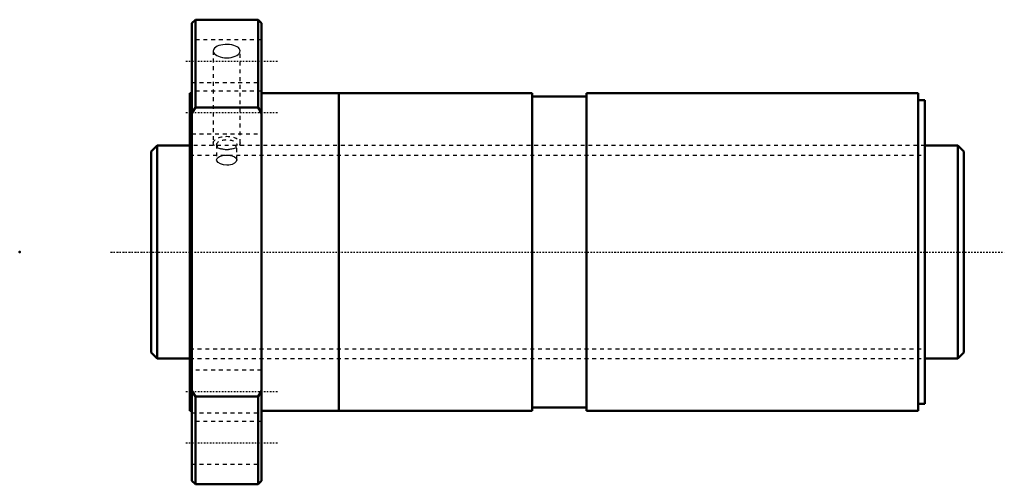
# Model space of a CAD drawing. Header units: millimetres. Extents: x -44 to 211, y -60 to 60.
import ezdxf

# ---------------------------------------------------------------- set-up
doc = ezdxf.new("R2010")
doc.units = ezdxf.units.MM
doc.linetypes.add('Center', pattern=[1.5, 0.45, -0.5, 0.05, -0.5])
doc.linetypes.add('Dashed', pattern=[2, 1, -1])
for name, color, linetype, lineweight in [('2d ConnectionPoints', 7, 'Continuous', 50), ('AM_0', 7, 'Continuous', 50), ('AM_5', 3, 'Continuous', 25), ('AM_7', 7, 'Center', 25), ('AM_9', 6, 'Dashed', 25)]:
    doc.layers.add(name, color=color, linetype=linetype, lineweight=lineweight)

# ---------------------------------------------------------------- blocks, each defined once
blk = doc.blocks.new('1_SDAN5520VAX_4_nut_0_in_SDAN5520VAX_4G0_210LC0_0G000__0')
at = {"layer": 'AM_0'}
for p, q in [((1.4, 60), (0.5, 59.1)), ((0.5, 59.1), (0.5, -59.1)), ((17.6, 60), (1.4, 60)), ((1.4, 60), (1.4, 37.3)), ((18.5, 59.1), (17.6, 60)), ((17.6, 60), (17.6, 37.3)), ((18.5, 59.1), (18.5, -59.1)), ((0.5, 41), (0, 41)), ((0, 41), (0, -41)), ((38.5, 41), (18.5, 41)), ((38.5, 41), (38.5, -41)), ((88.5, 41), (38.53, 41)), ((38.53, 41), (38.53, -41)), ((88.5, 41), (88.5, -41)), ((188.2, 41), (102.5, 41)), ((102.5, 41), (102.5, -41)), ((188.2, 41), (188.2, -41)), ((38.53, 40), (38.5, 40)), ((102.5, 40.18), (88.5, 40.18)), ((190, 39.2), (188.2, 39.2)), ((190, 39.2), (190, -39.2)), ((1.4, 37.3), (0.5, 35.83)), ((17.6, 37.3), (1.4, 37.3)), ((18.5, 35.83), (17.6, 37.3)), ((0.5, -35.83), (1.4, -37.3)), ((1.4, -37.3), (17.6, -37.3)), ((1.4, -37.3), (1.4, -60)), ((17.6, -37.3), (18.5, -35.83)), ((17.6, -37.3), (17.6, -60)), ((38.5, -40), (38.53, -40)), ((88.5, -40.18), (102.5, -40.18)), ((188.2, -39.2), (190, -39.2)), ((0, -41), (0.5, -41)), ((18.5, -41), (38.5, -41)), ((38.53, -41), (88.5, -41)), ((102.5, -41), (188.2, -41)), ((0.5, -59.1), (1.4, -60)), ((1.4, -60), (17.6, -60)), ((17.6, -60), (18.5, -59.1))]:
    blk.add_line(p, q, dxfattribs=at)
at = {"layer": 'AM_7'}
for p, q in [((-1.08, 49.26), (22.68, 49.26)), ((-1.08, 36.06), (22.68, 36.06)), ((-1.08, -36.06), (22.68, -36.06)), ((-1.08, -49.26), (22.68, -49.26))]:
    blk.add_line(p, q, dxfattribs=at)
at = {"layer": 'AM_9'}
for p, q in [((18.5, 54.76), (0.5, 54.76)), ((6.04, 51.96), (6.04, 28.15)), ((12.96, 28.15), (12.96, 51.96)), ((0.5, 43.76), (18.5, 43.76)), ((18.5, 41.56), (0.5, 41.56)), ((0.5, 30.56), (18.5, 30.56)), ((190, 27.5), (0, 27.5)), ((6.9, 27.72), (6.9, 23.81)), ((12.1, 23.82), (12.1, 27.72)), ((0, -27.5), (190, -27.5)), ((18.5, -30.56), (0.5, -30.56)), ((0.5, -41.56), (18.5, -41.56)), ((18.5, -43.76), (0.5, -43.76)), ((0.5, -54.76), (18.5, -54.76))]:
    blk.add_line(p, q, dxfattribs=at)
for points in [[(12.96, 51.96), (12.91, 52.25), (12.76, 52.52), (12.53, 52.78), (12.2, 53.01), (11.8, 53.2), (11.34, 53.37), (10.82, 53.49), (10.26, 53.57), (9.68, 53.6), (9.1, 53.59), (8.53, 53.54), (7.99, 53.45), (7.49, 53.31), (7.05, 53.14), (6.67, 52.93), (6.38, 52.69), (6.17, 52.43), (6.06, 52.15), (6.04, 51.96)], [(6.04, 51.96), (6.05, 51.85), (6.13, 51.56), (6.31, 51.28), (6.58, 51.01), (6.94, 50.76), (7.36, 50.55), (7.85, 50.38), (8.38, 50.25), (8.95, 50.17), (9.53, 50.15), (10.11, 50.18), (10.67, 50.26), (11.2, 50.39), (11.68, 50.57), (12.1, 50.78), (12.45, 51.03), (12.71, 51.3), (12.88, 51.59), (12.96, 51.96)], [(6.9, 23.82), (6.92, 23.96), (7.16, 24.36), (7.66, 24.68), (8.38, 24.9), (9.22, 25), (10.08, 24.98), (10.89, 24.84), (11.54, 24.58), (11.96, 24.23), (12.1, 23.82)], [(9.5, 22.41), (8.64, 22.49), (7.88, 22.73), (7.3, 23.09), (6.96, 23.52), (6.9, 23.82)], [(12.1, 23.82), (12.1, 23.81), (11.95, 23.37), (11.53, 22.96), (10.88, 22.64), (10.07, 22.45), (9.5, 22.41)]]:
    blk.add_lwpolyline(points, dxfattribs=at)
for centre, major_axis in [((9.5, 28.15), (-3.46, 0)), ((9.5, 27.72), (-2.6, 0))]:
    blk.add_ellipse(centre, major_axis=major_axis, ratio=0.5, dxfattribs=at)
blk = doc.blocks.new('2_0SDAN5520VAX_40Shaft_0_in_SDAN5520VAX_4G0_210LC0_0G000__0')
at = {"layer": 'AM_0'}
for p, q in [((-8.5, 27.5), (-10, 26)), ((-10, 26), (-10, -26)), ((0, 27.5), (-8.5, 27.5)), ((-8.5, 27.5), (-8.5, -27.5)), ((198.5, 27.5), (190, 27.5)), ((200, 26), (198.5, 27.5)), ((198.5, 27.5), (198.5, -27.5)), ((200, 26), (200, -26)), ((-10, -26), (-8.5, -27.5)), ((-8.5, -27.5), (0, -27.5)), ((190, -27.5), (198.5, -27.5)), ((198.5, -27.5), (200, -26))]:
    blk.add_line(p, q, dxfattribs=at)
at = {"layer": 'AM_5', "linetype": 'Dashed'}
for p, q in [((0, 25.0465), (190, 25.0465)), ((0, -25.0465), (190, -25.0465))]:
    blk.add_line(p, q, dxfattribs=at)
at = {"layer": 'AM_7'}
blk.add_line((-20.5, 0), (210.5, 0), dxfattribs=at)
at = {"layer": 'AM_9'}
for p, q in [((190, 27.5), (0, 27.5)), ((0, -27.5), (190, -27.5))]:
    blk.add_line(p, q, dxfattribs=at)

msp = doc.modelspace()

# ---------------------------------------------------------------- linework, layer by layer
at = {"layer": '2d ConnectionPoints'}
for p in [(-44, 0), (0, 0), (200, 0)]:
    msp.add_point(p, dxfattribs=at)

# ---------------------------------------------------------------- block references
for name in ['1_SDAN5520VAX_4_nut_0_in_SDAN5520VAX_4G0_210LC0_0G000__0', '2_0SDAN5520VAX_40Shaft_0_in_SDAN5520VAX_4G0_210LC0_0G000__0']:
    msp.add_blockref(name, (0, 0))

doc.saveas('drawing.dxf')
